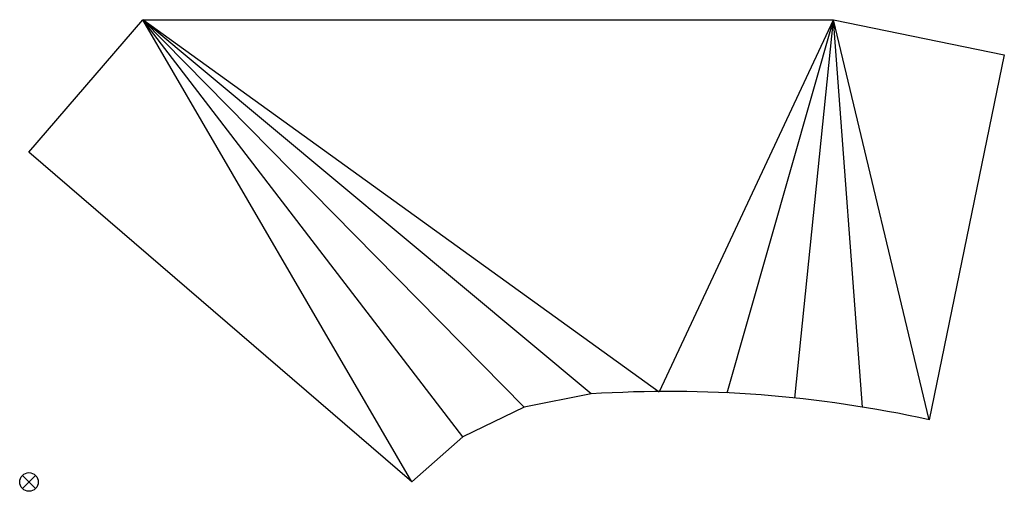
# Model space of a CAD drawing. Extents: x -2 to 210, y -2 to 99.
import ezdxf

# ---------------------------------------------------------------- set-up
doc = ezdxf.new("R2010")
doc.units = 0
doc.header["$MEASUREMENT"] = 0
doc.linetypes.add('CONTINUOUS1', pattern=[0])
for name, color, linetype in [('Construction', 7, 'CONTINUOUS'), ('Coupe_Sens_Horaire', 7, 'CONTINUOUS'), ('Marquage', 7, 'CONTINUOUS')]:
    doc.layers.add(name, color=color, linetype=linetype)

msp = doc.modelspace()

# ---------------------------------------------------------------- linework, layer by layer
at = {"layer": 'Construction', "color": 5, "linetype": 'CONTINUOUS1'}
for p, q in [((-1.41, -1.41), (1.41, 1.41)), ((-1.41, 1.41), (1.41, -1.41))]:
    msp.add_line(p, q, dxfattribs=at)
msp.add_circle((0, 0), 2, dxfattribs=at)
at = {"layer": 'Coupe_Sens_Horaire', "color": 93, "linetype": 'Continuous'}
for p, q in [((0, 70.87), (24.46, 99.29)), ((24.46, 99.29), (172.96, 99.29)), ((172.96, 99.29), (209.69, 91.72)), ((209.69, 91.72), (193.54, 13.37)), ((82.34, 0), (0, 70.87)), ((120.83, 18.91), (106.48, 16.04)), ((106.48, 16.04), (93.3, 9.7)), ((93.3, 9.7), (82.34, 0))]:
    msp.add_line(p, q, dxfattribs=at)
msp.add_arc((137.55, -241.6), 261.04, 77.6147, 93.6723, dxfattribs=at)
at = {"layer": 'Marquage', "color": 1, "linetype": 'Continuous'}
for p, q in [((82.34, 0), (24.46, 99.29)), ((93.3, 9.7), (24.46, 99.29)), ((106.48, 16.04), (24.46, 99.29)), ((120.83, 18.91), (24.46, 99.29)), ((135.46, 19.29), (24.46, 99.29)), ((135.53, 19.44), (172.96, 99.29)), ((150.09, 19.14), (172.96, 99.29)), ((164.67, 18.03), (172.96, 99.29)), ((179.19, 16.1), (172.96, 99.29)), ((193.54, 13.37), (172.96, 99.29))]:
    msp.add_line(p, q, dxfattribs=at)

doc.saveas('drawing.dxf')
